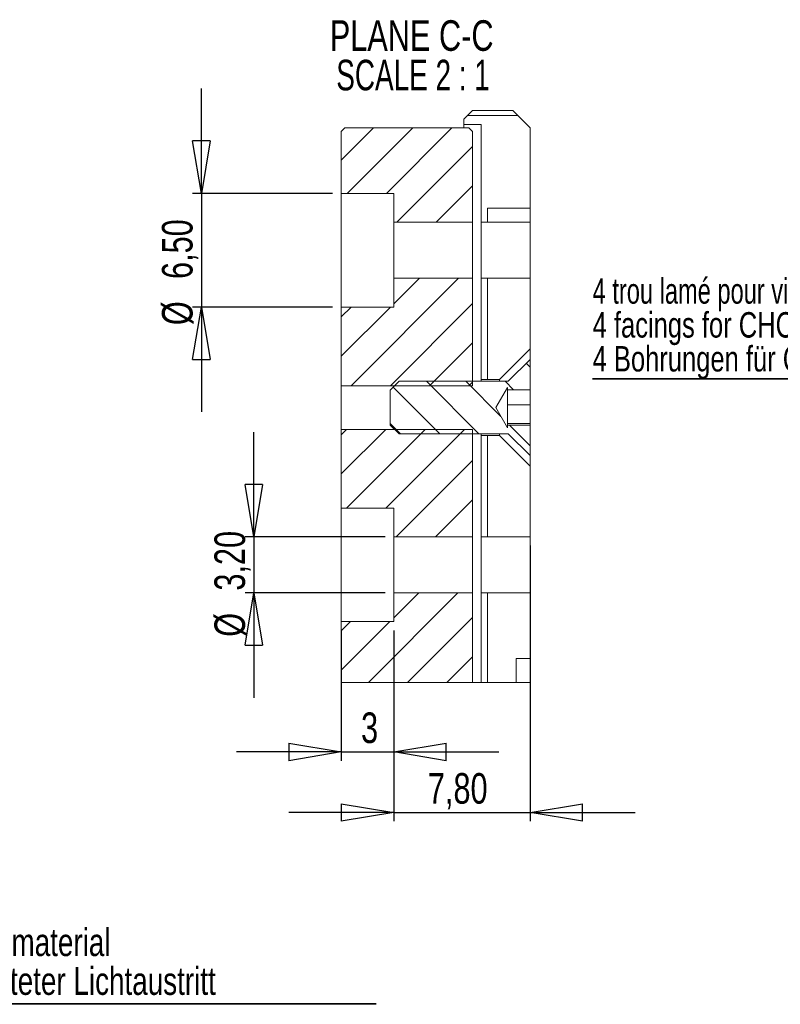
# Model space of a CAD drawing. Header units: millimetres. Extents: x 12 to 395, y 66 to 283.
# Tile 3 of 5: x 99 to 186, y 169 to 282. Entities that reach past the tile are written whole.
import ezdxf

# ---------------------------------------------------------------- set-up
doc = ezdxf.new("R2010")
doc.units = ezdxf.units.MM
doc.layers.add('FORMAT', color=7, linetype='Continuous')
doc.styles.add('SLDTEXTSTYLE0', font='TXT', dxfattribs={"width": 0.75})
doc.styles.add('SLDTEXTSTYLE1', font='TXT', dxfattribs={"width": 0.694444})
doc.styles.add('SLDTEXTSTYLE2', font='TXT', dxfattribs={"width": 0.681818})
doc.dimstyles.new('SLDDIMSTYLE7', dxfattribs={"dimtxt": 3.5, "dimasz": 6, "dimexe": 0, "dimexo": 0.0625, "dimgap": 0.875, "dimtad": 1, "dimtoh": 1, "dimlfac": 0.5, "dimrnd": 1e-09, "dimzin": 12, "dimdsep": 46, "dimtxsty": 'SLDTEXTSTYLE0', "dimblk1": 'CLOSED', "dimblk2": 'CLOSED', "dimsah": 1, "dimcen": 0.09, "dimadec": 0, "dimazin": 0, "dimtfac": 1, "dimtofl": 0, "dimtmove": 0, "dimatfit": 3, "dimldrblk": 'CLOSED', "dimfxl": 0, "dimtolj": 1, "dimtzin": 12, "dimarcsym": 0})

# ---------------------------------------------------------------- blocks, each defined once
blk = doc.blocks.new('SW_NOTE_0')
at = {"layer": 'FORMAT', "color": 0}
for p, q in [((-67.99, 0), (0, 0)), ((0, 0), (-67.99, 0)), ((-67.99, 0), (0, 0)), ((0, 0), (-67.99, 0)), ((-67.99, 0), (0, 0)), ((0, 0), (-67.99, 0))]:
    blk.add_line(p, q, dxfattribs=at)
at = {"layer": 'FORMAT', "color": 0, "char_height": 2.9104, "attachment_point": 1}
for s, insert, style in [('4 trou lamé pour vis CHC M3', (-67.99, 11.51), 'SLDTEXTSTYLE1'), ('4 facings for CHC M3 screws', (-67.99, 7.63), 'SLDTEXTSTYLE0'), ('4 Bohrungen für CHC M3 Schrauben', (-67.99, 3.75), 'SLDTEXTSTYLE0')]:
    blk.add_mtext(s, dxfattribs=dict(at, insert=insert, style=style))
blk = doc.blocks.new('SW_NOTE_1')
at = {"layer": 'FORMAT', "color": 0}
for p, q in [((0, 0), (54.96, 0)), ((54.96, 0), (0, 0)), ((0, 0), (54.96, 0)), ((54.96, 0), (0, 0)), ((0, 0), (54.96, 0)), ((54.96, 0), (0, 0))]:
    blk.add_line(p, q, dxfattribs=at)
at = {"layer": 'FORMAT', "color": 0, "char_height": 3.175, "attachment_point": 1, "style": 'SLDTEXTSTYLE0'}
for s, insert in [('Diffusant', (0, 12.85)), ('Diffusing material', (0, 8.62)), ('Aufgeweiteter Lichtaustritt', (0, 4.18))]:
    blk.add_mtext(s, dxfattribs=dict(at, insert=insert))
blk = doc.blocks.new('_CLOSED')
at = {"color": 0, "linetype": 'ByBlock', "lineweight": -2}
for p, q in [((-1, 0.166667), (0, 0)), ((-1, 0.166667), (-1, -0.166667)), ((0, 0), (-1, -0.166667)), ((0, 0), (-1, 0))]:
    blk.add_line(p, q, dxfattribs=at)
blk = doc.blocks.new('*D23')
at = {"layer": 'FORMAT'}
for p, q in [((119.76, 262.15), (119.76, 274.15)), ((134.76, 262.15), (118.76, 262.15)), ((119.76, 262.15), (119.76, 249.15)), ((134.76, 249.15), (118.76, 249.15)), ((119.76, 249.15), (119.76, 237.15))]:
    blk.add_line(p, q, dxfattribs=at)
at = {"layer": 'FORMAT', "xscale": 6, "yscale": 6}
for p, rotation in [((119.76, 262.15, 52.55), 270.0000000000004), ((119.76, 249.15, 52.55), 90.0000000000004)]:
    blk.add_blockref('_CLOSED', p, dxfattribs=dict(at, rotation=rotation))
at = {"layer": 'FORMAT', "char_height": 3.5, "attachment_point": 1, "rotation": 90, "style": 'SLDTEXTSTYLE0'}
for s, insert in [('6,50', (115.25, 252.36)), ('%%c', (115.25, 247.08))]:
    blk.add_mtext(s, dxfattribs=dict(at, insert=insert))
blk = doc.blocks.new('*D24')
at = {"layer": 'FORMAT'}
for p, q in [((135.76, 212.15), (135.76, 197.24)), ((141.76, 212.15), (141.76, 197.24)), ((135.76, 198.24), (123.76, 198.24)), ((135.76, 198.24), (141.76, 198.24)), ((141.76, 198.24), (153.76, 198.24))]:
    blk.add_line(p, q, dxfattribs=at)
at = {"layer": 'FORMAT', "xscale": 6, "yscale": 6}
blk.add_blockref('_CLOSED', (135.76, 198.24, 52.55), dxfattribs=at)
at = {"layer": 'FORMAT', "xscale": 6, "yscale": 6, "rotation": 180.0000000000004}
blk.add_blockref('_CLOSED', (141.76, 198.24, 52.55), dxfattribs=at)
at = {"layer": 'FORMAT', "insert": (138.02, 202.76), "char_height": 3.5, "attachment_point": 1, "style": 'SLDTEXTSTYLE0'}
blk.add_mtext('3', dxfattribs=at)
blk = doc.blocks.new('*D25')
at = {"layer": 'FORMAT'}
for p, q in [((125.76, 222.85), (125.76, 234.85)), ((140.76, 222.85), (124.76, 222.85)), ((125.76, 222.85), (125.76, 216.45)), ((140.76, 216.45), (124.76, 216.45)), ((125.76, 216.45), (125.76, 204.45))]:
    blk.add_line(p, q, dxfattribs=at)
at = {"layer": 'FORMAT', "xscale": 6, "yscale": 6}
for p, rotation in [((125.76, 222.85, 52.55), 270.0000000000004), ((125.76, 216.45, 52.55), 90.0000000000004)]:
    blk.add_blockref('_CLOSED', p, dxfattribs=dict(at, rotation=rotation))
at = {"layer": 'FORMAT', "char_height": 3.5, "attachment_point": 1, "rotation": 90, "style": 'SLDTEXTSTYLE0'}
for s, insert in [('3,20', (121.25, 216.7)), ('%%c', (121.25, 211.42))]:
    blk.add_mtext(s, dxfattribs=dict(at, insert=insert))
blk = doc.blocks.new('*D26')
at = {"layer": 'FORMAT'}
for p, q in [((157.36, 221.85), (157.36, 190.31)), ((141.76, 212.15), (141.76, 190.31)), ((141.76, 191.31), (129.76, 191.31)), ((141.76, 191.31), (157.36, 191.31)), ((157.36, 191.31), (169.36, 191.31))]:
    blk.add_line(p, q, dxfattribs=at)
at = {"layer": 'FORMAT', "xscale": 6, "yscale": 6}
for p, rotation in [((141.76, 191.31, 52.55), 360.0000000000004), ((157.36, 191.31, 52.55), 180.0000000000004)]:
    blk.add_blockref('_CLOSED', p, dxfattribs=dict(at, rotation=rotation))
at = {"layer": 'FORMAT', "insert": (145.66, 195.82), "char_height": 3.5, "attachment_point": 1, "style": 'SLDTEXTSTYLE0'}
blk.add_mtext('7,80', dxfattribs=at)
blk = doc.blocks.new('SW_NOTE_6')
at = {"layer": 'FORMAT', "color": 0, "char_height": 3.5, "attachment_point": 1}
for s, insert, style in [('PLANE C-C ', (0, 4.51), 'SLDTEXTSTYLE0'), ('SCALE 2 : 1', (0.74, -0.01), 'SLDTEXTSTYLE2')]:
    blk.add_mtext(s, dxfattribs=dict(at, insert=insert, style=style))

msp = doc.modelspace()

# ---------------------------------------------------------------- hatches: boundary and pattern name
at = {"linetype": 'Continuous', "lineweight": 0}
h = msp.add_hatch(dxfattribs=at)
h.set_pattern_fill('AR-BRELM', style=0)
h.paths.add_polyline_path([(157.359, 258.851), (157.359, 269.651), (155.359, 271.651), (150.759, 271.651), (149.759, 270.651), (149.759, 270.051), (151.759, 270.051), (151.759, 258.851)], flags=0)
h = msp.add_hatch(dxfattribs=at)
h.set_pattern_fill('AR-BRELM', style=0)
h.paths.add_polyline_path([(157.359, 258.851), (157.359, 269.651), (155.359, 271.651), (150.759, 271.651), (149.759, 270.651), (149.759, 270.051), (151.759, 270.051), (151.759, 258.851)], flags=0)
h = msp.add_hatch(dxfattribs=at)
h.set_pattern_fill('ANSI31', style=0)
h.paths.add_polyline_path([(136.159, 269.651), (135.759, 269.251), (135.759, 262.151), (141.759, 262.151), (141.759, 258.851), (150.759, 258.851), (150.759, 269.251), (150.359, 269.651)], flags=0)
h = msp.add_hatch(dxfattribs=at)
h.set_pattern_fill('ANSI31', style=0)
h.paths.add_polyline_path([(136.159, 269.651), (135.759, 269.251), (135.759, 262.151), (141.759, 262.151), (141.759, 258.851), (150.759, 258.851), (150.759, 269.251), (150.359, 269.651)], flags=0)
h = msp.add_hatch(dxfattribs=at)
h.set_pattern_fill('ANSI31', style=0)
h.paths.add_polyline_path([(141.759, 249.151), (135.759, 249.151), (135.759, 240.151), (150.759, 240.151), (150.759, 252.451), (141.759, 252.451)], flags=0)
h = msp.add_hatch(dxfattribs=at)
h.set_pattern_fill('ANSI31', style=0)
h.paths.add_polyline_path([(141.759, 249.151), (135.759, 249.151), (135.759, 240.151), (150.759, 240.151), (150.759, 252.451), (141.759, 252.451)], flags=0)
h = msp.add_hatch(dxfattribs=at)
h.set_pattern_fill('AR-BRELM', style=0)
h.paths.add_polyline_path([(157.359, 252.451), (151.759, 252.451), (151.759, 240.851), (153.839, 240.851), (157.359, 244.371)], flags=0)
h = msp.add_hatch(dxfattribs=at)
h.set_pattern_fill('AR-BRELM', style=0)
h.paths.add_polyline_path([(157.359, 252.451), (151.759, 252.451), (151.759, 240.851), (153.839, 240.851), (157.359, 244.371)], flags=0)
h = msp.add_hatch(dxfattribs=at)
h.set_pattern_fill('ANSI31', angle=90, style=0)
h.paths.add_polyline_path([(157.359, 235.634), (154.759, 235.634), (154.759, 235.342), (153.426, 237.651), (154.759, 239.96), (154.759, 239.668), (157.359, 239.668), (157.359, 243.151), (154.859, 240.651), (142.359, 240.651), (141.359, 239.651), (141.359, 235.651), (142.359, 234.651), (154.859, 234.651), (157.359, 232.151)], flags=0)
h = msp.add_hatch(dxfattribs=at)
h.set_pattern_fill('ANSI31', angle=90, style=0)
h.paths.add_polyline_path([(157.359, 235.634), (154.759, 235.634), (154.759, 235.342), (153.426, 237.651), (154.759, 239.96), (154.759, 239.668), (157.359, 239.668), (157.359, 243.151), (154.859, 240.651), (142.359, 240.651), (141.359, 239.651), (141.359, 235.651), (142.359, 234.651), (154.859, 234.651), (157.359, 232.151)], flags=0)
h = msp.add_hatch(dxfattribs=at)
h.set_pattern_fill('ANSI31', style=0)
h.paths.add_polyline_path([(135.759, 226.151), (141.759, 226.151), (141.759, 222.851), (150.759, 222.851), (150.759, 235.151), (135.759, 235.151)], flags=0)
h = msp.add_hatch(dxfattribs=at)
h.set_pattern_fill('ANSI31', style=0)
h.paths.add_polyline_path([(135.759, 226.151), (141.759, 226.151), (141.759, 222.851), (150.759, 222.851), (150.759, 235.151), (135.759, 235.151)], flags=0)
h = msp.add_hatch(dxfattribs=at)
h.set_pattern_fill('AR-BRELM', style=0)
h.paths.add_polyline_path([(151.759, 222.851), (157.359, 222.851), (157.359, 230.931), (153.839, 234.451), (151.759, 234.451)], flags=0)
h = msp.add_hatch(dxfattribs=at)
h.set_pattern_fill('AR-BRELM', style=0)
h.paths.add_polyline_path([(151.759, 222.851), (157.359, 222.851), (157.359, 230.931), (153.839, 234.451), (151.759, 234.451)], flags=0)
h = msp.add_hatch(dxfattribs=at)
h.set_pattern_fill('ANSI31', style=0)
h.paths.add_polyline_path([(135.759, 206.205), (150.759, 206.205), (150.759, 216.451), (141.759, 216.451), (141.759, 213.151), (135.759, 213.151)], flags=0)
h = msp.add_hatch(dxfattribs=at)
h.set_pattern_fill('ANSI31', style=0)
h.paths.add_polyline_path([(135.759, 206.205), (150.759, 206.205), (150.759, 216.451), (141.759, 216.451), (141.759, 213.151), (135.759, 213.151)], flags=0)
h = msp.add_hatch(dxfattribs=at)
h.set_pattern_fill('AR-BRELM', style=0)
h.paths.add_polyline_path([(155.759, 206.205), (155.759, 208.924), (157.359, 208.924), (157.359, 216.451), (151.759, 216.451), (151.759, 206.205)], flags=0)
h = msp.add_hatch(dxfattribs=at)
h.set_pattern_fill('AR-BRELM', style=0)
h.paths.add_polyline_path([(155.759, 206.205), (155.759, 208.924), (157.359, 208.924), (157.359, 216.451), (151.759, 216.451), (151.759, 206.205)], flags=0)

# ---------------------------------------------------------------- linework, layer by layer
at = {"color": 7, "linetype": 'Continuous', "lineweight": 15}
for p, q in [((150.759, 271.651), (149.759, 270.651)), ((155.359, 271.651), (150.759, 271.651)), ((157.359, 269.651), (155.359, 271.651)), ((149.759, 270.651), (149.759, 270.051)), ((136.159, 269.651), (135.759, 269.251)), ((150.359, 269.651), (136.159, 269.651)), ((149.759, 270.051), (151.759, 270.051)), ((149.759, 269.758), (149.759, 270.051)), ((149.759, 269.758), (149.759, 269.651)), ((150.759, 269.251), (150.359, 269.651)), ((151.759, 258.851), (151.759, 270.051)), ((157.359, 269.651), (157.359, 258.851)), ((135.759, 269.251), (135.759, 262.151)), ((150.759, 258.851), (150.759, 269.251)), ((141.759, 262.151), (135.759, 262.151)), ((135.759, 262.151), (135.759, 249.151)), ((141.759, 258.851), (141.759, 262.151)), ((150.759, 258.851), (141.759, 258.851)), ((141.759, 258.851), (141.759, 252.451)), ((150.759, 258.851), (150.759, 252.451)), ((151.759, 252.451), (151.759, 258.851)), ((157.359, 258.851), (151.759, 258.851)), ((157.359, 252.451), (157.359, 258.851)), ((141.759, 252.451), (150.759, 252.451)), ((141.759, 249.151), (141.759, 252.451)), ((150.759, 240.151), (150.759, 252.451)), ((151.759, 252.451), (157.359, 252.451)), ((151.759, 240.851), (151.759, 252.451)), ((157.359, 252.451), (157.359, 244.371)), ((135.759, 249.151), (135.759, 240.151)), ((135.759, 249.151), (141.759, 249.151)), ((157.359, 244.371), (153.839, 240.851)), ((157.359, 243.151), (157.359, 244.371)), ((157.359, 243.151), (154.859, 240.651)), ((157.359, 239.668), (157.359, 243.151)), ((135.759, 240.151), (135.759, 235.151)), ((150.759, 240.151), (135.759, 240.151)), ((142.359, 240.651), (141.359, 239.651)), ((154.859, 240.651), (142.359, 240.651)), ((153.839, 240.851), (151.759, 240.851)), ((151.759, 240.651), (151.759, 240.851)), ((153.839, 240.651), (153.839, 240.851)), ((141.359, 239.651), (141.359, 235.651)), ((154.759, 239.96), (153.426, 237.651)), ((154.759, 239.96), (154.759, 239.668)), ((154.759, 239.668), (157.359, 239.668)), ((154.759, 239.668), (154.759, 237.952)), ((157.359, 239.668), (157.359, 237.952)), ((157.359, 237.952), (154.759, 237.952)), ((154.759, 237.952), (154.759, 235.818)), ((157.359, 237.952), (157.359, 235.818)), ((153.426, 237.651), (154.759, 235.342)), ((141.359, 235.651), (142.359, 234.651)), ((154.759, 235.818), (157.359, 235.818)), ((154.759, 235.818), (154.759, 235.634)), ((154.759, 235.634), (154.759, 235.342)), ((157.359, 235.634), (154.759, 235.634)), ((157.359, 235.818), (157.359, 235.634)), ((157.359, 232.151), (157.359, 235.634)), ((135.759, 235.151), (135.759, 226.151)), ((135.759, 235.151), (150.759, 235.151)), ((142.359, 234.651), (154.859, 234.651)), ((150.759, 222.851), (150.759, 235.151)), ((151.759, 234.451), (151.759, 234.651)), ((151.759, 222.851), (151.759, 234.451)), ((151.759, 234.451), (153.839, 234.451)), ((153.839, 234.451), (153.839, 234.651)), ((153.839, 234.451), (157.359, 230.931)), ((154.859, 234.651), (157.359, 232.151)), ((157.359, 230.931), (157.359, 232.151)), ((157.359, 230.931), (157.359, 222.851)), ((141.759, 226.151), (135.759, 226.151)), ((135.759, 226.151), (135.759, 213.151)), ((141.759, 222.851), (141.759, 226.151)), ((150.759, 222.851), (141.759, 222.851)), ((141.759, 222.851), (141.759, 216.451)), ((150.759, 222.851), (150.759, 216.451)), ((157.359, 222.851), (151.759, 222.851)), ((151.759, 216.451), (151.759, 222.851)), ((157.359, 216.451), (157.359, 222.851)), ((141.759, 213.151), (141.759, 216.451)), ((141.759, 216.451), (150.759, 216.451)), ((150.759, 206.205), (150.759, 216.451)), ((151.759, 206.205), (151.759, 216.451)), ((151.759, 216.451), (157.359, 216.451)), ((157.359, 216.451), (157.359, 208.924)), ((135.759, 213.151), (135.759, 206.205)), ((135.759, 213.151), (141.759, 213.151)), ((157.359, 208.924), (155.759, 208.924)), ((155.759, 208.924), (155.759, 206.205)), ((157.359, 207.651), (157.359, 208.924)), ((157.367, 207.651), (157.359, 207.651)), ((157.367, 206.205), (157.367, 207.651)), ((135.759, 206.205), (150.759, 206.205)), ((151.759, 206.205), (150.759, 206.205)), ((151.759, 206.205), (155.759, 206.205)), ((155.759, 206.205), (157.367, 206.205))]:
    msp.add_line(p, q, dxfattribs=at)

# ---------------------------------------------------------------- block references
at = {"layer": 'FORMAT'}
for name, p in [('SW_NOTE_6', (134.444, 277.457)), ('SW_NOTE_0', (232.491, 240.936)), ('SW_NOTE_1', (84.771, 169.437))]:
    msp.add_blockref(name, p, dxfattribs=at)

# ---------------------------------------------------------------- dimensions: what is measured, and where the dimension line sits
for base, p1, p2, picture, middle in [((119.759, 249.151), (135.759, 262.151), (135.759, 249.151), '*D23', (119.759, 254.244)), ((125.759, 216.451), (141.759, 222.851), (141.759, 216.451), '*D25', (125.759, 218.587))]:
    dim = msp.add_linear_dim(base=base, p1=p1, p2=p2, angle=90, text='%%c<>', dimstyle='SLDDIMSTYLE7', dxfattribs=at)
    dim.commit()
    dim.dimension.update_dxf_attribs({"geometry": picture, "text_midpoint": middle, "dimtype": 160})
for base, p1, p2, picture, middle in [((157.359, 191.306), (141.759, 213.151), (157.359, 222.851), '*D26', (150.18, 191.306)), ((141.759, 198.244), (135.759, 213.151), (141.759, 213.151), '*D24', (139.316, 198.244))]:
    dim = msp.add_linear_dim(base=base, p1=p1, p2=p2, dimstyle='SLDDIMSTYLE7', dxfattribs=at)
    dim.commit()
    dim.dimension.update_dxf_attribs({"geometry": picture, "text_midpoint": middle, "dimtype": 160})

doc.saveas('drawing.dxf')
